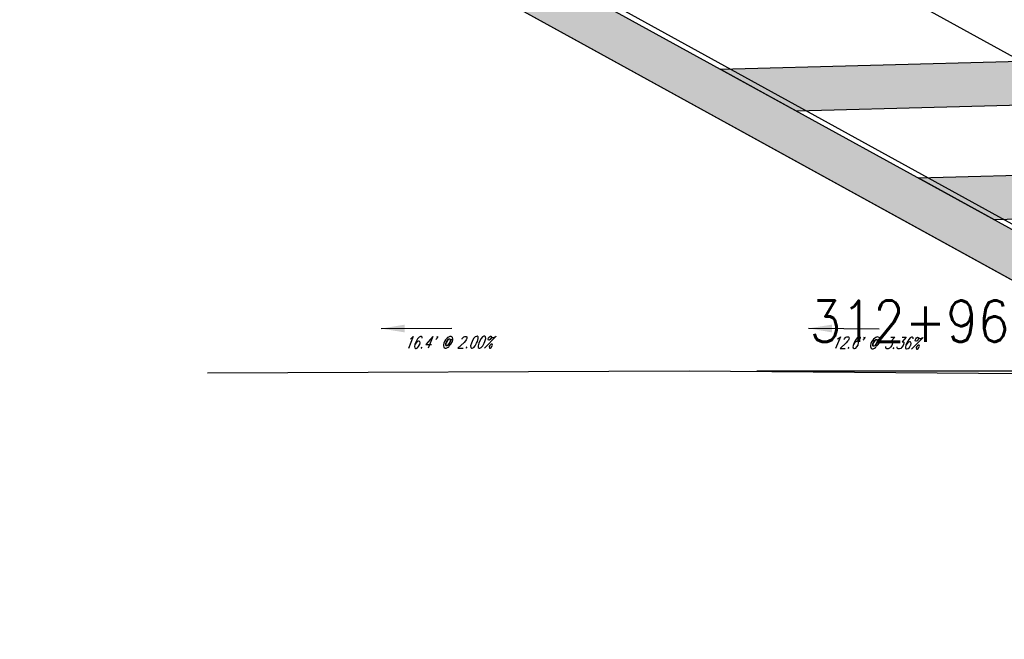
# Model space of a CAD drawing. Extents: x 167754 to 212748, y 396132 to 454338.
# Tile 51 of 147: x 195241 to 195274, y 404204 to 404225. Entities that reach past the tile are written whole.
import ezdxf
from ezdxf.enums import TextEntityAlignment as Align

# ---------------------------------------------------------------- set-up
doc = ezdxf.new("R2010")
doc.units = 0
doc.header["$MEASUREMENT"] = 0
doc.layers.add('0_3DP_MAT', color=181, linetype='CONTINUOUS', plot=False)
doc.layers.add('0_EX. 3DP', color=31, linetype='CONTINUOUS', plot=False)
doc.layers.add('L141', color=7, linetype='CONTINUOUS')
doc.layers.add('SC_SCRATCH-6', color=6, linetype='CONTINUOUS')
doc.styles.add('romans', font='romans.shx', dxfattribs={"width": 0.75, "oblique": 22.5})
doc.styles.get("Standard").update_dxf_attribs({"font": 'romans.shx', "width": 0.9})
doc.dimstyles.new('4P', dxfattribs={"dimscale": 4, "dimtxt": 0.14, "dimasz": 0.14, "dimexe": 0.05, "dimexo": 0.05, "dimgap": 0.05, "dimtad": 1, "dimzin": 0, "dimdsep": 46, "dimtxsty": 'romans', "dimcen": 0, "dimdle": 0.1, "dimclrd": 1, "dimclre": 1, "dimclrt": 7, "dimaunit": 1, "dimadec": 4, "dimazin": 0, "dimtfac": 1, "dimtmove": 0, "dimatfit": 2, "dimfxl": 1, "dimtvp": 1, "dimtolj": 1, "dimtzin": 0, "dimarcsym": 0})

msp = doc.modelspace()

# ---------------------------------------------------------------- hatches: boundary and pattern name
at = {"layer": 'L141', "transparency": 33554495}
h = msp.add_hatch(color=256, dxfattribs=at)
h.dxf.hatch_style = 1
h.paths.add_polyline_path([(195255.515, 404228.151), (195252.58, 404228.067), (195280.25, 404212.827), (195283.292, 404212.866)])
edge = h.paths.add_edge_path()
edge.add_line((195306.661, 404213.521), (195279.169, 404228.649))
edge.add_arc((195281.718, 404253.919), 25.398, 252.9004, 264.2394, ccw=False)
edge.add_line((195274.25, 404229.643), (195303.714, 404213.43))
edge.add_line((195303.714, 404213.43), (195306.661, 404213.521))
h = msp.add_hatch(color=256, dxfattribs=at)
h.dxf.hatch_style = 1
h.paths.add_polyline_path([(195264.604, 404223.149), (195285.057, 404223.697), (195287.651, 404222.27), (195267.203, 404221.719)])
h = msp.add_hatch(color=256, dxfattribs=at)
h.dxf.hatch_style = 1
h.paths.add_polyline_path([(195271.332, 404219.447), (195291.785, 404219.994), (195294.379, 404218.567), (195273.932, 404218.016)])

# ---------------------------------------------------------------- linework, layer by layer
at = {"layer": '0_3DP_MAT', "color": 211, "elevation": 1112.588}
for points in [[(195314.411, 404195.936), (195241.584, 404236.011)], [(195315.544, 404193.406), (195240.779, 404234.547)], [(195274.83, 404223.423), (195268.102, 404227.126)]]:
    msp.add_lwpolyline(points, dxfattribs=at)
at = {"layer": '0_EX. 3DP'}
msp.add_polyline3d([(195247.17, 404212.818, 1112.535), (195263.55, 404212.886, 1112.862), (195276.199, 404212.781, 1113.287), (195282.523, 404212.852, 1113.419), (195295.166, 404213.237, 1113.378), (195304.957, 404213.458, 1113.195), (195314.744, 404213.819, 1112.979)], dxfattribs=at)
at = {"layer": 'L141'}
msp.add_lwpolyline([(195255.515, 404228.151), (195252.58, 404228.067), (195280.25, 404212.827), (195283.292, 404212.866)], close=True, dxfattribs=at)
msp.add_lwpolyline([(195255.515, 404228.151), (195252.58, 404228.067), (195280.25, 404212.827), (195283.292, 404212.866)], close=True, dxfattribs=at)
at = {"layer": 'L141', "elevation": 1112.588}
for points in [[(195264.604, 404223.149), (195285.057, 404223.697), (195287.651, 404222.27), (195267.203, 404221.719), (195264.604, 404223.149)], [(195271.332, 404219.447), (195291.785, 404219.994), (195294.379, 404218.567), (195273.932, 404218.016), (195271.332, 404219.447)]]:
    msp.add_lwpolyline(points, dxfattribs=at)

# ---------------------------------------------------------------- texts
at = {"layer": '0_3DP_MAT', "style": 'romans', "oblique": 22.5, "width": 0.75}
for s, rotation, p in [("16.4' @ 2.00%", 0.2379, (195255.357, 404213.652)), ("12.6' @ 3.36%", 359.5263, (195269.881, 404213.634))]:
    msp.add_text(s, height=0.4, rotation=rotation, dxfattribs=at).set_placement(p, align=Align.CENTER)
at = {"layer": 'SC_SCRATCH-6', "width": 0.9}
msp.add_text('312+96.86 L5.40', height=1.4, dxfattribs=at).set_placement((195282.71, 404214.57), align=Align.MIDDLE_RIGHT)

# ---------------------------------------------------------------- leaders
at = {"layer": '0_3DP_MAT'}
for points in [[(195253.073, 404214.319), (195255.473, 404214.329)], [(195267.605, 404214.329), (195270.005, 404214.309)]]:
    msp.add_leader(points, dimstyle='4P', override={"dimscale": 20, "dimtxt": 0.12, "dimasz": 0.04, "dimdec": 2}, dxfattribs=at)
at = {"layer": 'SC_SCRATCH-6', "has_arrowhead": 0}
msp.add_leader([(195283.28, 404212.872), (195283.27, 404212.87), (195265.85, 404212.87)], dimstyle='4P', override={"dimscale": 20, "dimasz": 0.1}, dxfattribs=at)

doc.saveas('drawing.dxf')
